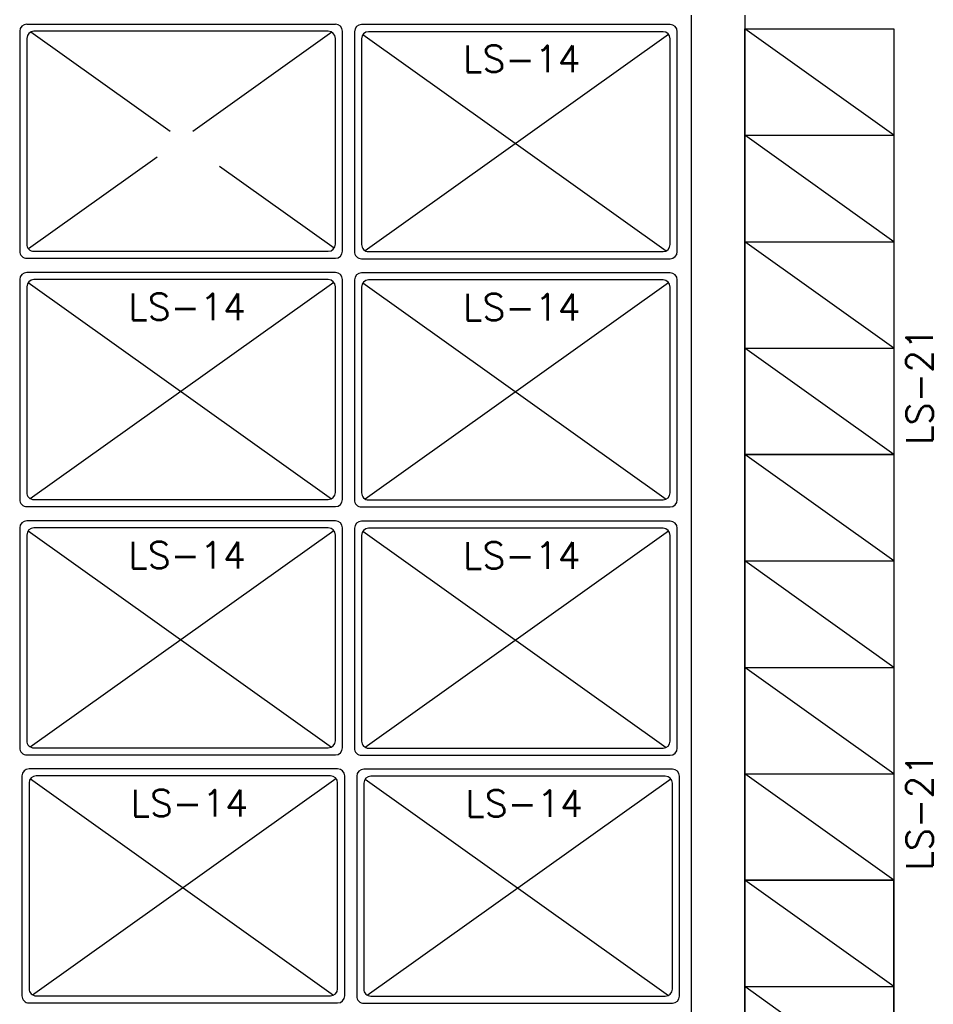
# Model space of a CAD drawing. Extents: x -21.9 to 51.8, y -25 to 17.
# Tile 20 of 53: x 13.5 to 16, y -11.4 to -8.7. Entities that reach past the tile are written whole.
import ezdxf

# ---------------------------------------------------------------- set-up
doc = ezdxf.new("R2010")
doc.units = 0
doc.header["$MEASUREMENT"] = 0
doc.layers.add('PAREDES', color=8, linetype='Continuous')
doc.styles.add('20--4-0', font='romans.shx', dxfattribs={"height": 0.08})

# ---------------------------------------------------------------- blocks, each defined once
blk = doc.blocks.new('LS-14')
for p, q in [((-151.5524, 49.642), (-152.1724, 49.642)), ((-152.1924, 49.622), (-152.1924, 48.752)), ((-151.5552, 48.7619), (-152.1654, 49.6172)), ((-152.1642, 48.7558), (-151.5544, 49.6106)), ((-151.5724, 49.622), (-152.1524, 49.622)), ((-151.5324, 48.752), (-151.5324, 49.622)), ((-152.1724, 49.602), (-152.1724, 48.772)), ((-151.5524, 48.772), (-151.5524, 49.602)), ((-152.1524, 48.752), (-151.5724, 48.752)), ((-152.1724, 48.732), (-151.5524, 48.732))]:
    blk.add_line(p, q)
for centre, start, end in [((-152.1724, 49.622), 90, 180), ((-151.5524, 49.622), 0, 90), ((-152.1524, 49.602), 90, 180), ((-151.5724, 49.602), 0, 90), ((-152.1524, 48.772), 180, 270), ((-151.5724, 48.772), 270, 0), ((-152.1724, 48.752), 180, 270), ((-151.5524, 48.752), 270, 0)]:
    blk.add_arc(centre, 0.02, start, end)
at = {"style": '20--4-0'}
blk.add_text('LS-14', height=0.075, rotation=90, dxfattribs=at).set_placement((-152.0583, 49.0382))
blk = doc.blocks.new('LS-07')
at = {"layer": 'PAREDES'}
for p, q in [((-157.1299, 58.4362), (-157.7499, 58.4362)), ((-157.7699, 57.5462), (-157.7699, 58.4162)), ((-157.7471, 58.4063), (-157.4675, 58.0144)), ((-157.1499, 58.4162), (-157.7299, 58.4162)), ((-157.1381, 58.4123), (-157.3687, 58.0891)), ((-157.1099, 57.5462), (-157.1099, 58.4162)), ((-157.7499, 58.3962), (-157.7499, 57.5662)), ((-157.1299, 57.5662), (-157.1299, 58.3962)), ((-157.4675, 57.9506), (-157.7479, 57.5575)), ((-157.3954, 57.9133), (-157.1369, 57.551)), ((-157.7299, 57.5462), (-157.1499, 57.5462)), ((-157.7499, 57.5262), (-157.1299, 57.5262))]:
    blk.add_line(p, q, dxfattribs=at)
for centre, start, end in [((-157.7499, 58.4162), 90, 180), ((-157.1299, 58.4162), 0, 90), ((-157.7299, 58.3962), 90, 180), ((-157.1499, 58.3962), 0, 90), ((-157.7499, 57.5462), 180, 270), ((-157.7299, 57.5662), 180, 270), ((-157.1499, 57.5662), 270, 360), ((-157.1299, 57.5462), 270, 0)]:
    blk.add_arc(centre, 0.02, start, end, dxfattribs=at)
blk = doc.blocks.new('LS-20')
for p, q in [((-142.6773, 43.2057), (-143.0973, 43.5057)), ((-142.6773, 42.6057), (-142.6773, 43.5057)), ((-142.6773, 42.9057), (-143.0973, 43.2057)), ((-143.0973, 43.2057), (-142.6773, 43.2057)), ((-142.6773, 42.6057), (-143.0973, 42.9057)), ((-143.0973, 42.9057), (-142.6773, 42.9057))]:
    blk.add_line(p, q)
blk.add_lwpolyline([(-142.6773, 43.5057), (-142.6773, 42.6057), (-143.0973, 42.6057), (-143.0973, 43.5057)], close=True)
at = {"style": '20--4-0'}
blk.add_text('LS-20', height=0.075, rotation=90, dxfattribs=at).set_placement((-142.5672, 42.6335))
blk = doc.blocks.new('LS-21')
for p, q in [((-145.3993, 42.7811), (-145.8193, 43.0811)), ((-145.3993, 42.4811), (-145.8193, 42.7811)), ((-145.8193, 42.7811), (-145.3993, 42.7811)), ((-145.3993, 42.1811), (-145.8193, 42.4811)), ((-145.8193, 42.4811), (-145.3993, 42.4811)), ((-145.3993, 41.8811), (-145.8193, 42.1811)), ((-145.8193, 42.1811), (-145.3993, 42.1811))]:
    blk.add_line(p, q)
blk.add_lwpolyline([(-145.3993, 43.0811), (-145.3993, 41.8811), (-145.8193, 41.8811), (-145.8193, 43.0811)], close=True)
at = {"style": '20--4-0'}
blk.add_text('LS-21', height=0.075, rotation=90, dxfattribs=at).set_placement((-145.2891, 41.9089))

msp = doc.modelspace()

# ---------------------------------------------------------------- linework, layer by layer
at = {"layer": 'PAREDES', "lineweight": -3}
for p, q in [((15.35, -12.1874), (15.35, -8.6374)), ((15.5, -8.6374), (15.5, -12.1874))]:
    msp.add_line(p, q, dxfattribs=at)

# ---------------------------------------------------------------- block references
at = {"layer": 'PAREDES', "lineweight": -3, "rotation": 270}
for name, p in [('LS-07', (-44.0702, -166.4328)), ('LS-14', (-34.3323, -160.8563)), ('LS-14', (-35.276, -161.5553)), ('LS-14', (-34.3323, -161.5563)), ('LS-14', (-35.276, -162.2553)), ('LS-14', (-34.3323, -162.2563)), ('LS-14', (-35.2697, -162.9544)), ('LS-14', (-34.326, -162.9553))]:
    msp.add_blockref(name, p, dxfattribs=at)
at = {"layer": 'PAREDES', "lineweight": -3}
for name, p in [('LS-21', (161.3193, -51.7571)), ('LS-21', (161.3193, -52.9571)), ('LS-20', (158.5973, -54.5817))]:
    msp.add_blockref(name, p, dxfattribs=at)

doc.saveas('drawing.dxf')
